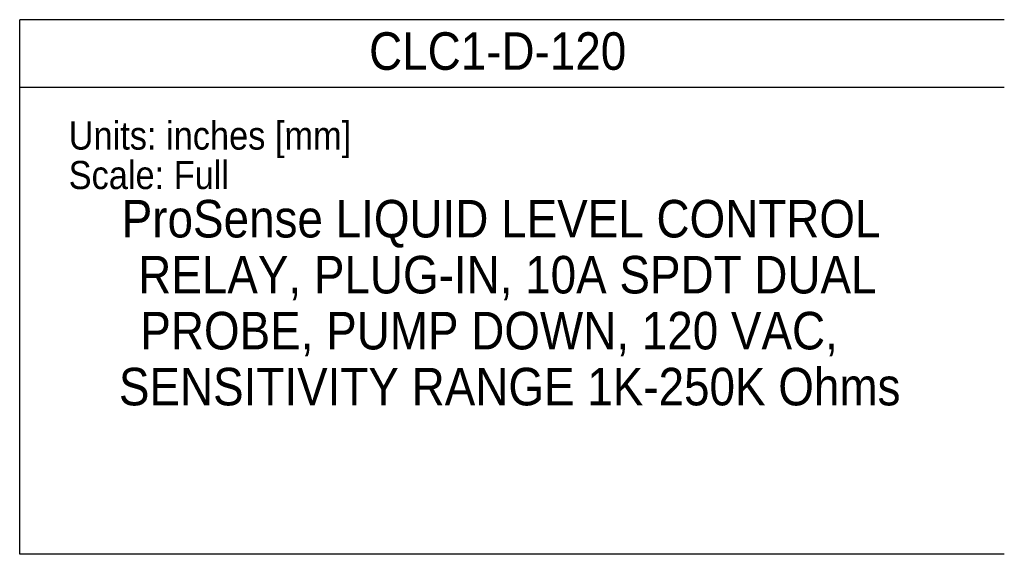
# Model space of a CAD drawing. Header units: inches. Extents: x 0.5 to 22, y 0 to 15.2.
# Tile 3 of 7: x 15.4 to 22, y 0 to 3.6. Entities that reach past the tile are written whole.
import ezdxf
from ezdxf.enums import TextEntityAlignment as Align

# ---------------------------------------------------------------- set-up
doc = ezdxf.new("R2010")
doc.units = ezdxf.units.IN
doc.header["$MEASUREMENT"] = 0
doc.linetypes.add('SLD-Solid', pattern=[0])
doc.layers.add('SLD-DEFPOINTS', color=7, linetype='Continuous', plot=False)
doc.layers.add('TEXT', color=140, linetype='SLD-Solid', lineweight=25)
doc.layers.get('SLD-DEFPOINTS').off()
doc.styles.add('SLDTEXTSTYLE0', font='GOTHIC.TTF', dxfattribs={"width": 0.913})

# ---------------------------------------------------------------- blocks, each defined once
blk = doc.blocks.new('Block1')
at = {"color": 140, "linetype": 'SLD-Solid', "lineweight": 18}
blk.add_line((22, 0), (22, 3.56), dxfattribs=at)
at = {"layer": 'TEXT'}
for p, q in [((22, 3.56), (15.44, 3.56)), ((15.44, 0), (15.44, 3.56)), ((15.44, 3.11), (22, 3.11)), ((22, 0), (15.44, 0))]:
    blk.add_line(p, q, dxfattribs=at)
at = {"layer": 'TEXT', "char_height": 0.1875, "attachment_point": 1, "style": 'SLDTEXTSTYLE0'}
for s, insert in [('Units: inches [mm]', (15.7663, 2.8823)), ('Scale: Full', (15.7663, 2.6195))]:
    blk.add_mtext(s, dxfattribs=dict(at, insert=insert))
at = {"layer": 'TEXT', "color": 140, "style": 'SLDTEXTSTYLE0', "width": 0.913}
for tag, p in [('AUTOATTR1', (17.7679, 3.1512)), ('AUTOATTR0_0', (16.1199, 2.0348)), ('AUTOATTR0_1', (16.2296, 1.6621)), ('AUTOATTR0_2', (16.2437, 1.2894)), ('AUTOATTR0_3', (16.1009, 0.9167))]:
    blk.add_attdef(tag, text='', height=0.25, dxfattribs=at).set_placement(p, align=Align.BOTTOM_LEFT)

msp = doc.modelspace()

# ---------------------------------------------------------------- block references
at = {"layer": 'SLD-DEFPOINTS'}
msp.add_blockref('Block1', (0, 0), dxfattribs=at).add_auto_attribs({'AUTOATTR0_0': 'ProSense LIQUID LEVEL CONTROL ', 'AUTOATTR0_1': 'RELAY, PLUG-IN, 10A SPDT DUAL ', 'AUTOATTR0_2': 'PROBE, PUMP DOWN, 120 VAC, ', 'AUTOATTR0_3': 'SENSITIVITY RANGE 1K-250K Ohms', 'AUTOATTR1': 'CLC1-D-120'})

doc.saveas('drawing.dxf')
